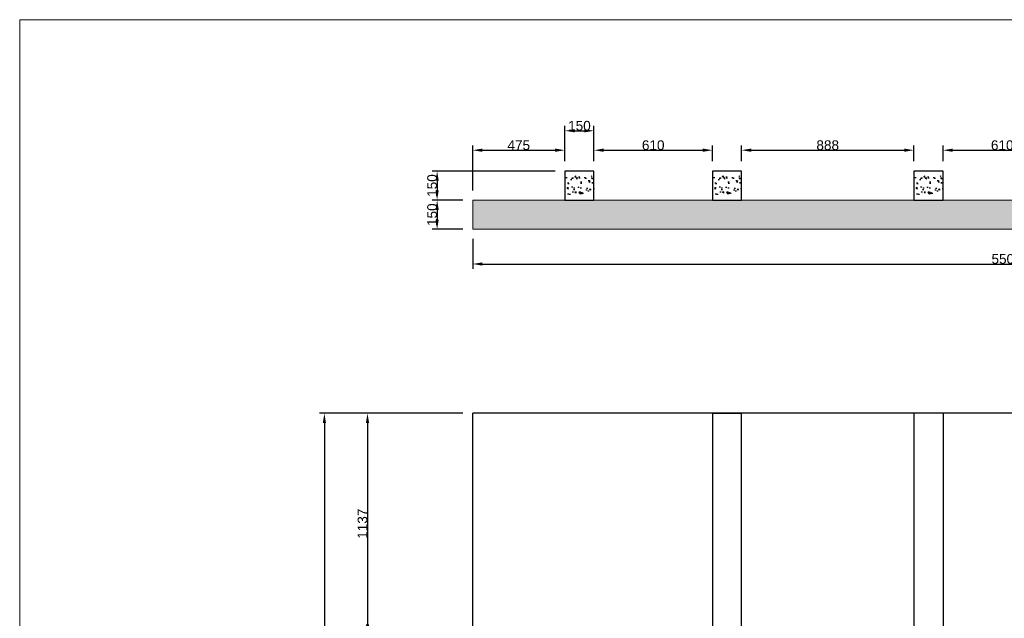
# Model space of a CAD drawing. Extents: x -90708 to 277869, y -117 to 207445.
# Tile 108 of 233: x -82142 to -77071, y 119887 to 122969. Entities that reach past the tile are written whole.
import ezdxf

# ---------------------------------------------------------------- set-up
doc = ezdxf.new("R2010")
doc.units = 0
doc.header["$MEASUREMENT"] = 0
doc.header["$PDMODE"] = 3
doc.header["$PDSIZE"] = 0.005
doc.layers.get('Defpoints').update_dxf_attribs({"linetype": 'CONTINUOUS'})
doc.layers.add('ARQ-COTAS', color=20, linetype='CONTINUOUS', lineweight=18)
doc.layers.add('ARQ-DETALHES', color=7, linetype='CONTINUOUS')
doc.layers.add('ARQ-SEGUNDO PLANO', color=252, linetype='CONTINUOUS')
doc.styles.add('ARIAL', font='arial.ttf')
doc.dimstyles.new('COTA-50', dxfattribs={"dimscale": 0, "dimtxt": 50, "dimasz": 50, "dimexe": 25, "dimexo": 50, "dimgap": 0.04, "dimtad": 1, "dimdec": 0, "dimzin": 9, "dimdsep": 46, "dimtxsty": 'ARIAL', "dimcen": 1, "dimdle": 75, "dimclrd": 256, "dimclre": 256, "dimclrt": 2, "dimaunit": 1, "dimadec": 0, "dimazin": 0, "dimtfac": 2, "dimtdec": 0, "dimtmove": 2, "dimatfit": 0, "dimfxl": 0.05, "dimtolj": 1, "dimtzin": 4, "dimarcsym": 0})

# ---------------------------------------------------------------- blocks, each defined once
blk = doc.blocks.new('*D1027')
at = {"layer": 'ARQ-COTAS', "lineweight": -2, "transparency": 16777216}
for p, q in [((-79809.1, 122090.2), (-79809.1, 122322.3)), ((-79334.3, 122240.2), (-79334.3, 122322.3)), ((-79759.1, 122297.3), (-79384.3, 122297.3))]:
    blk.add_line(p, q, dxfattribs=at)
at = {"layer": 'ARQ-COTAS', "transparency": 16777216}
for points in [[(-79759.1, 122305.7), (-79759.1, 122289), (-79809.1, 122297.3)], [(-79384.3, 122305.7), (-79384.3, 122289), (-79334.3, 122297.3)]]:
    blk.add_solid(points, dxfattribs=at)
at = {"layer": 'Defpoints', "color": 0, "transparency": 16777216}
for p in [(-79334.3, 122297.3), (-79334.3, 122190.2), (-79809.1, 122040.2)]:
    blk.add_point(p, dxfattribs=at)
at = {"layer": 'ARQ-COTAS', "color": 2, "transparency": 16777216, "insert": (-79571.7, 122322.8), "char_height": 50, "attachment_point": 5, "style": 'ARIAL'}
blk.add_mtext('\\A1;475', dxfattribs=at)
blk = doc.blocks.new('*D1028')
at = {"layer": 'ARQ-COTAS', "lineweight": -2, "transparency": 16777216}
for p, q in [((-79334.3, 122240.2), (-79334.3, 122422.3)), ((-79284.3, 122397.3), (-79234.3, 122397.3)), ((-79184.3, 122240.2), (-79184.3, 122422.3))]:
    blk.add_line(p, q, dxfattribs=at)
at = {"layer": 'ARQ-COTAS', "transparency": 16777216}
for points in [[(-79284.3, 122405.7), (-79284.3, 122389), (-79334.3, 122397.3)], [(-79234.3, 122405.7), (-79234.3, 122389), (-79184.3, 122397.3)]]:
    blk.add_solid(points, dxfattribs=at)
at = {"layer": 'Defpoints', "color": 0, "transparency": 16777216}
for p in [(-79184.3, 122397.3), (-79334.3, 122190.2), (-79184.3, 122190.2)]:
    blk.add_point(p, dxfattribs=at)
at = {"layer": 'ARQ-COTAS', "color": 2, "transparency": 16777216, "insert": (-79259.3, 122422.9), "char_height": 50, "attachment_point": 5, "style": 'ARIAL'}
blk.add_mtext('\\A1;150', dxfattribs=at)
blk = doc.blocks.new('*D1029')
at = {"layer": 'ARQ-COTAS', "lineweight": -2, "transparency": 16777216}
for p, q in [((-79184.3, 122240.2), (-79184.3, 122322.3)), ((-78574.3, 122240.2), (-78574.3, 122322.3)), ((-79134.3, 122297.3), (-78624.3, 122297.3))]:
    blk.add_line(p, q, dxfattribs=at)
at = {"layer": 'ARQ-COTAS', "transparency": 16777216}
for points in [[(-79134.3, 122305.7), (-79134.3, 122289), (-79184.3, 122297.3)], [(-78624.3, 122305.7), (-78624.3, 122289), (-78574.3, 122297.3)]]:
    blk.add_solid(points, dxfattribs=at)
at = {"layer": 'Defpoints', "color": 0, "transparency": 16777216}
for p in [(-78574.3, 122297.3), (-79184.3, 122190.2), (-78574.3, 122190.2)]:
    blk.add_point(p, dxfattribs=at)
at = {"layer": 'ARQ-COTAS', "color": 2, "transparency": 16777216, "insert": (-78879.3, 122322.9), "char_height": 50, "attachment_point": 5, "style": 'ARIAL'}
blk.add_mtext('\\A1;610', dxfattribs=at)
blk = doc.blocks.new('*D1030')
at = {"layer": 'ARQ-COTAS', "lineweight": -2, "transparency": 16777216}
for p, q in [((-78424.3, 122240.2), (-78424.3, 122322.3)), ((-77536.6, 122240.2), (-77536.6, 122322.3)), ((-78374.3, 122297.3), (-77586.6, 122297.3))]:
    blk.add_line(p, q, dxfattribs=at)
at = {"layer": 'ARQ-COTAS', "transparency": 16777216}
for points in [[(-78374.3, 122305.7), (-78374.3, 122289), (-78424.3, 122297.3)], [(-77586.6, 122305.7), (-77586.6, 122289), (-77536.6, 122297.3)]]:
    blk.add_solid(points, dxfattribs=at)
at = {"layer": 'Defpoints', "color": 0, "transparency": 16777216}
for p in [(-77536.6, 122297.3), (-78424.3, 122190.2), (-77536.6, 122190.2)]:
    blk.add_point(p, dxfattribs=at)
at = {"layer": 'ARQ-COTAS', "color": 2, "transparency": 16777216, "insert": (-77980.5, 122322.9), "char_height": 50, "attachment_point": 5, "style": 'ARIAL'}
blk.add_mtext('\\A1;888', dxfattribs=at)
blk = doc.blocks.new('*D1031')
at = {"layer": 'ARQ-COTAS', "lineweight": -2, "transparency": 16777216}
for p, q in [((-77386.6, 122240.2), (-77386.6, 122322.3)), ((-76776.6, 122240.2), (-76776.6, 122322.3)), ((-77336.6, 122297.3), (-76826.6, 122297.3))]:
    blk.add_line(p, q, dxfattribs=at)
at = {"layer": 'ARQ-COTAS', "transparency": 16777216}
for points in [[(-77336.6, 122305.7), (-77336.6, 122289), (-77386.6, 122297.3)], [(-76826.6, 122305.7), (-76826.6, 122289), (-76776.6, 122297.3)]]:
    blk.add_solid(points, dxfattribs=at)
at = {"layer": 'Defpoints', "color": 0, "transparency": 16777216}
for p in [(-76776.6, 122297.3), (-77386.6, 122190.2), (-76776.6, 122190.2)]:
    blk.add_point(p, dxfattribs=at)
at = {"layer": 'ARQ-COTAS', "color": 2, "transparency": 16777216, "insert": (-77081.6, 122322.9), "char_height": 50, "attachment_point": 5, "style": 'ARIAL'}
blk.add_mtext('\\A1;610', dxfattribs=at)
blk = doc.blocks.new('*D1035')
at = {"layer": 'ARQ-COTAS', "lineweight": -2, "transparency": 16777216}
for p, q in [((-79809.1, 121840.2), (-79809.1, 121686.3)), ((-74309.3, 121840.2), (-74309.3, 121686.3)), ((-79759.1, 121711.3), (-74359.3, 121711.3))]:
    blk.add_line(p, q, dxfattribs=at)
at = {"layer": 'ARQ-COTAS', "transparency": 16777216}
for points in [[(-79759.1, 121719.7), (-79759.1, 121703), (-79809.1, 121711.3)], [(-74359.3, 121719.7), (-74359.3, 121703), (-74309.3, 121711.3)]]:
    blk.add_solid(points, dxfattribs=at)
at = {"layer": 'Defpoints', "color": 0, "transparency": 16777216}
for p in [(-79809.1, 121890.2), (-74309.3, 121890.2), (-74309.3, 121711.3)]:
    blk.add_point(p, dxfattribs=at)
at = {"layer": 'ARQ-COTAS', "color": 2, "transparency": 16777216, "insert": (-77059.2, 121736.9), "char_height": 50, "attachment_point": 5, "style": 'ARIAL'}
blk.add_mtext('\\A1;5500', dxfattribs=at)
blk = doc.blocks.new('*D1036')
at = {"layer": 'ARQ-COTAS', "lineweight": -2, "transparency": 16777216}
for p, q in [((-79859.1, 120942.5), (-80597.8, 120942.5)), ((-80572.8, 120892.5), (-80572.8, 115992.3)), ((-79859.1, 115942.3), (-80597.8, 115942.3))]:
    blk.add_line(p, q, dxfattribs=at)
at = {"layer": 'ARQ-COTAS', "transparency": 16777216}
for points in [[(-80581.1, 120892.5), (-80564.5, 120892.5), (-80572.8, 120942.5)], [(-80581.1, 115992.3), (-80564.5, 115992.3), (-80572.8, 115942.3)]]:
    blk.add_solid(points, dxfattribs=at)
at = {"layer": 'Defpoints', "color": 0, "transparency": 16777216}
for p in [(-79809.1, 120942.5), (-80572.8, 115942.3), (-79809.1, 115942.3)]:
    blk.add_point(p, dxfattribs=at)
at = {"layer": 'ARQ-COTAS', "color": 2, "transparency": 16777216, "insert": (-80598.4, 118442.4), "char_height": 50, "attachment_point": 5, "rotation": 90, "style": 'ARIAL'}
blk.add_mtext('\\A1;5000', dxfattribs=at)
blk = doc.blocks.new('*D1040')
at = {"layer": 'ARQ-COTAS', "lineweight": -2, "transparency": 16777216}
for p, q in [((-79859.1, 120942.5), (-80375.8, 120942.5)), ((-80350.8, 120892.5), (-80350.8, 119855.5)), ((-79384.3, 119805.5), (-80375.8, 119805.5))]:
    blk.add_line(p, q, dxfattribs=at)
at = {"layer": 'ARQ-COTAS', "transparency": 16777216}
for points in [[(-80359.1, 120892.5), (-80342.5, 120892.5), (-80350.8, 120942.5)], [(-80359.1, 119855.5), (-80342.5, 119855.5), (-80350.8, 119805.5)]]:
    blk.add_solid(points, dxfattribs=at)
at = {"layer": 'Defpoints', "color": 0, "transparency": 16777216}
for p in [(-79809.1, 120942.5), (-80350.8, 119805.5), (-79334.3, 119805.5)]:
    blk.add_point(p, dxfattribs=at)
at = {"layer": 'ARQ-COTAS', "color": 2, "transparency": 16777216, "insert": (-80376.4, 120374), "char_height": 50, "attachment_point": 5, "rotation": 90, "style": 'ARIAL'}
blk.add_mtext('\\A1;1137', dxfattribs=at)
blk = doc.blocks.new('*D1041')
at = {"layer": 'ARQ-COTAS', "lineweight": -2, "transparency": 16777216}
for p, q in [((-79384.3, 122190.2), (-80017.3, 122190.2)), ((-79992.3, 122140.2), (-79992.3, 122090.2)), ((-79859.1, 122040.2), (-80017.3, 122040.2))]:
    blk.add_line(p, q, dxfattribs=at)
at = {"layer": 'ARQ-COTAS', "transparency": 16777216}
for points in [[(-80000.6, 122140.2), (-79984, 122140.2), (-79992.3, 122190.2)], [(-80000.6, 122090.2), (-79984, 122090.2), (-79992.3, 122040.2)]]:
    blk.add_solid(points, dxfattribs=at)
at = {"layer": 'Defpoints', "color": 0, "transparency": 16777216}
for p in [(-79334.3, 122190.2), (-79992.3, 122040.2), (-79809.1, 122040.2)]:
    blk.add_point(p, dxfattribs=at)
at = {"layer": 'ARQ-COTAS', "color": 2, "transparency": 16777216, "insert": (-80017.9, 122115.2), "char_height": 50, "attachment_point": 5, "rotation": 90, "style": 'ARIAL'}
blk.add_mtext('\\A1;150', dxfattribs=at)
blk = doc.blocks.new('*D1042')
at = {"layer": 'ARQ-COTAS', "lineweight": -2, "transparency": 16777216}
for p, q in [((-79859.1, 122040.2), (-80017.3, 122040.2)), ((-79992.3, 121990.2), (-79992.3, 121940.2)), ((-79859.1, 121890.2), (-80017.3, 121890.2))]:
    blk.add_line(p, q, dxfattribs=at)
at = {"layer": 'ARQ-COTAS', "transparency": 16777216}
for points in [[(-80000.6, 121990.2), (-79984, 121990.2), (-79992.3, 122040.2)], [(-80000.6, 121940.2), (-79984, 121940.2), (-79992.3, 121890.2)]]:
    blk.add_solid(points, dxfattribs=at)
at = {"layer": 'Defpoints', "color": 0, "transparency": 16777216}
for p in [(-79809.1, 122040.2), (-79992.3, 121890.2), (-79809.1, 121890.2)]:
    blk.add_point(p, dxfattribs=at)
at = {"layer": 'ARQ-COTAS', "color": 2, "transparency": 16777216, "insert": (-80017.9, 121965.2), "char_height": 50, "attachment_point": 5, "rotation": 90, "style": 'ARIAL'}
blk.add_mtext('\\A1;150', dxfattribs=at)

msp = doc.modelspace()

# ---------------------------------------------------------------- hatches: boundary and pattern name
at = {"layer": 'ARQ-SEGUNDO PLANO'}
h = msp.add_hatch(dxfattribs=at)
h.set_pattern_fill('AR-CONC', color=255, scale=10, angle=90)
h.set_pattern_definition([(140, (48089.387, 27368.9), (6.275213, 71.726018), [7.5, -82.5]), (85, (48089.39, 27368.9), (-75.219213, -13.875133), [6, -66]), (190.451444, (48089.91, 27374.88), (-68.944, 57.850885), [6.37402, -70.11421]), (136.1842, (48069.39, 27368.9), (16.55193, 106.724133), [11.25, -123.75]), (186.635635, (48070.77, 27377.79), (-97.41186, 93.466195), [9.561034, -105.171376]), (81.184164, (48069.39, 27368.9), (-97.41186, 93.466195), [9, -99]), (111, (48074.387, 27378.9), (40.26189, 59.690705), [7.5, -82.5]), (56, (48074.39, 27378.9), (-72.515005, 24.331533), [6, -66]), (161.451445, (48077.74, 27383.875), (-32.253115, 84.022238), [6.37402, -70.11421]), (127.5, (48089.387, 27368.9), (-33.2893854, 1.2159855), [0, -65.2, 0, -67, 0, -66.25]), (97.5, (48089.387, 27368.9), (-39.441171, 26.306954), [0, -38.2, 0, -63.7, 0, -25.25]), (57.5, (48089.387, 27346.6), (2.255487, 53.3822436), [0, -25, 0, -78, 0, -103.5]), (47.5, (48089.387, 27336.6), (-10.010498, 58.318617), [0, -32.5, 0, -51.8, 0, -73.5])])
h.paths.add_polyline_path([(-79334.266, 122165.186), (-79334.266, 122121.668), (-79235.278, 122121.668), (-79230.564, 122122.964), (-79230.564, 122107.409), (-79235.278, 122108.705), (-79334.266, 122108.705), (-79334.266, 122065.186), (-79184.266, 122065.186), (-79184.266, 122165.186)])
h = msp.add_hatch(dxfattribs=at)
h.set_pattern_fill('AR-CONC', color=255, scale=10, angle=90)
h.set_pattern_definition([(140, (48849.387, 27368.9), (6.275213, 71.726018), [7.5, -82.5]), (85, (48849.39, 27368.9), (-75.219213, -13.875133), [6, -66]), (190.451444, (48849.91, 27374.88), (-68.944, 57.850885), [6.37402, -70.11421]), (136.1842, (48829.39, 27368.9), (16.55193, 106.724133), [11.25, -123.75]), (186.635635, (48830.77, 27377.79), (-97.41186, 93.466195), [9.561034, -105.171376]), (81.184164, (48829.39, 27368.9), (-97.41186, 93.466195), [9, -99]), (111, (48834.387, 27378.9), (40.26189, 59.690705), [7.5, -82.5]), (56, (48834.39, 27378.9), (-72.515005, 24.331533), [6, -66]), (161.451445, (48837.74, 27383.875), (-32.253115, 84.022238), [6.37402, -70.11421]), (127.5, (48849.387, 27368.9), (-33.2893854, 1.2159855), [0, -65.2, 0, -67, 0, -66.25]), (97.5, (48849.387, 27368.9), (-39.441171, 26.306954), [0, -38.2, 0, -63.7, 0, -25.25]), (57.5, (48849.387, 27346.6), (2.255487, 53.3822436), [0, -25, 0, -78, 0, -103.5]), (47.5, (48849.387, 27336.6), (-10.010498, 58.318617), [0, -32.5, 0, -51.8, 0, -73.5])])
h.paths.add_polyline_path([(-78574.266, 122165.186), (-78574.266, 122121.668), (-78475.278, 122121.668), (-78470.564, 122122.964), (-78470.564, 122107.409), (-78475.278, 122108.705), (-78574.266, 122108.705), (-78574.266, 122065.186), (-78424.266, 122065.186), (-78424.266, 122165.186)])
h = msp.add_hatch(dxfattribs=at)
h.set_pattern_fill('AR-CONC', color=255, scale=10, angle=90)
h.set_pattern_definition([(140, (49887.01, 27368.9), (6.275213, 71.726018), [7.5, -82.5]), (85, (49887.01, 27368.9), (-75.219213, -13.875133), [6, -66]), (190.451444, (49887.536, 27374.88), (-68.944, 57.850885), [6.37402, -70.11421]), (136.1842, (49867.01, 27368.9), (16.55193, 106.724133), [11.25, -123.75]), (186.635635, (49868.39, 27377.79), (-97.41186, 93.466195), [9.561034, -105.171376]), (81.184164, (49867.01, 27368.9), (-97.41186, 93.466195), [9, -99]), (111, (49872.01, 27378.9), (40.26189, 59.690705), [7.5, -82.5]), (56, (49872.01, 27378.9), (-72.515005, 24.331533), [6, -66]), (161.451445, (49875.37, 27383.875), (-32.253115, 84.022238), [6.37402, -70.11421]), (127.5, (49887.013, 27368.9), (-33.2893854, 1.2159855), [0, -65.2, 0, -67, 0, -66.25]), (97.5, (49887.013, 27368.9), (-39.441171, 26.306954), [0, -38.2, 0, -63.7, 0, -25.25]), (57.5, (49887.013, 27346.6), (2.255487, 53.3822436), [0, -25, 0, -78, 0, -103.5]), (47.5, (49887.013, 27336.6), (-10.010498, 58.318617), [0, -32.5, 0, -51.8, 0, -73.5])])
h.paths.add_polyline_path([(-77536.641, 122165.186), (-77536.641, 122121.668), (-77437.652, 122121.668), (-77432.938, 122122.964), (-77432.938, 122107.409), (-77437.652, 122108.705), (-77536.641, 122108.705), (-77536.641, 122065.186), (-77386.641, 122065.186), (-77386.641, 122165.186)])
h = msp.add_hatch(dxfattribs=at)
h.set_pattern_fill('AR-CONC', color=255, scale=10, angle=90)
h.set_pattern_definition([(140, (-174673.8, -12158.67), (6.275213, 71.726018), [7.5, -82.5]), (85, (-174673.8, -12158.67), (-75.219213, -13.875133), [6, -66]), (190.451444, (-174673.28, -12152.69), (-68.944, 57.850885), [6.37402, -70.11421]), (136.1842, (-174693.8, -12158.67), (16.55193, 106.724133), [11.25, -123.75]), (186.635635, (-174692.42, -12149.78), (-97.41186, 93.466195), [9.561034, -105.171376]), (81.184164, (-174693.8, -12158.67), (-97.41186, 93.466195), [9, -99]), (111, (-174688.8, -12148.67), (40.26189, 59.690705), [7.5, -82.5]), (56, (-174688.8, -12148.67), (-72.515005, 24.331533), [6, -66]), (161.451445, (-174685.445, -12143.696), (-32.253115, 84.022238), [6.37402, -70.11421]), (127.5, (-174673.8, -12158.67), (-33.2893854, 1.2159855), [0, -65.2, 0, -67, 0, -66.25]), (97.5, (-174673.8, -12158.67), (-39.441171, 26.306954), [0, -38.2, 0, -63.7, 0, -25.25]), (57.5, (-174673.8, -12180.97), (2.255487, 53.3822436), [0, -25, 0, -78, 0, -103.5]), (47.5, (-174673.8, -12190.97), (-10.010498, 58.318617), [0, -32.5, 0, -51.8, 0, -73.5])])
h.paths.add_polyline_path([(-79809.078, 122040.186), (-79809.078, 121890.186), (-74308.338, 121890.186), (-74308.338, 122040.186)])

# ---------------------------------------------------------------- linework, layer by layer
at = {"layer": 'ARQ-COTAS'}
for p, q in [((-79809.078, 121890.186), (-79809.078, 122040.186)), ((-79809.078, 122040.186), (-74308.338, 122040.186)), ((-79809.078, 121890.186), (-74308.338, 121890.186))]:
    msp.add_line(p, q, dxfattribs=at)
msp.add_lwpolyline([(-82142.297, 122969.33), (-72693.8, 122969.33), (-72693.8, 114828.266), (-82142.297, 114828.266)], close=True, dxfattribs=at)
at = {"layer": 'ARQ-DETALHES'}
for p, q in [((-79809.078, 115942.278), (-79809.078, 120942.471)), ((-74309.338, 120942.471), (-79809.078, 120942.471)), ((-78574.266, 120942.471), (-78574.266, 116192.429)), ((-78574.266, 120942.471), (-78424.266, 120942.471)), ((-78424.266, 116192.429), (-78424.266, 120942.471)), ((-77536.641, 120942.471), (-77536.641, 116192.429)), ((-77386.641, 120942.471), (-77536.641, 120942.471)), ((-77386.641, 120942.471), (-77386.641, 116192.429))]:
    msp.add_line(p, q, dxfattribs=at)
for points in [[(-79184.266, 122040.186), (-79184.266, 122190.186), (-79334.266, 122190.186), (-79334.266, 122040.186)], [(-78424.266, 122040.186), (-78424.266, 122190.186), (-78574.266, 122190.186), (-78574.266, 122040.186)], [(-77386.641, 122040.186), (-77386.641, 122190.186), (-77536.641, 122190.186), (-77536.641, 122040.186)]]:
    msp.add_lwpolyline(points, close=True, dxfattribs=at)

# ---------------------------------------------------------------- dimensions: what is measured, and where the dimension line sits
at = {"layer": 'ARQ-COTAS'}
for base, p1, p2, picture, middle in [((-79184.266, 122397.33), (-79334.266, 122190.186), (-79184.266, 122190.186), '*D1028', (-79259.266, 122422.899)), ((-79334.266, 122297.33), (-79809.078, 122040.186), (-79334.266, 122190.186), '*D1027', (-79571.672, 122322.796)), ((-78574.266, 122297.33), (-79184.266, 122190.186), (-78574.266, 122190.186), '*D1029', (-78879.266, 122322.899)), ((-77536.641, 122297.33), (-78424.266, 122190.186), (-77536.641, 122190.186), '*D1030', (-77980.454, 122322.899)), ((-76776.641, 122297.33), (-77386.641, 122190.186), (-76776.641, 122190.186), '*D1031', (-77081.641, 122322.899)), ((-74309.338, 121711.33), (-79809.078, 121890.186), (-74309.338, 121890.186), '*D1035', (-77059.208, 121736.899))]:
    dim = msp.add_linear_dim(base=base, p1=p1, p2=p2, dimstyle='COTA-50', override={"dimscale": 1}, dxfattribs=at)
    dim.commit()
    dim.dimension.update_dxf_attribs({"geometry": picture, "text_midpoint": middle})
for base, p1, p2, picture, middle in [((-79992.3, 122040.186), (-79334.266, 122190.186), (-79809.078, 122040.186), '*D1041', (-80017.868, 122115.186)), ((-79992.3, 121890.186), (-79809.078, 122040.186), (-79809.078, 121890.186), '*D1042', (-80017.868, 121965.186)), ((-80572.8, 115942.278), (-79809.078, 120942.471), (-79809.078, 115942.278), '*D1036', (-80598.368, 118442.374)), ((-80350.8, 119805.476), (-79809.078, 120942.471), (-79334.266, 119805.476), '*D1040', (-80376.385, 120373.973))]:
    dim = msp.add_linear_dim(base=base, p1=p1, p2=p2, angle=90, dimstyle='COTA-50', override={"dimscale": 1}, dxfattribs=at)
    dim.commit()
    dim.dimension.update_dxf_attribs({"geometry": picture, "text_midpoint": middle})

doc.saveas('drawing.dxf')
